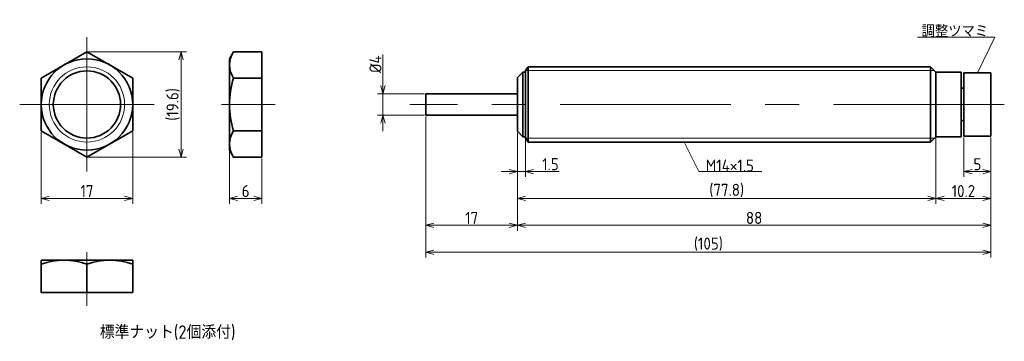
# Model space of a CAD drawing. Header units: millimetres. Extents: x 118 to 300, y 121 to 181.
import ezdxf

# ---------------------------------------------------------------- set-up
doc = ezdxf.new("R2010")
doc.units = ezdxf.units.MM
doc.header["$MEASUREMENT"] = 0
doc.linetypes.add('CENTER', pattern=[50.8, 31.75, -6.35, 6.35, -6.35])
doc.layers.get('0').update_dxf_attribs({"plot": 0})
doc.layers.add('図形', color=7, linetype='Continuous', lineweight=35)
doc.layers.add('寸法・文字', color=3, linetype='Continuous', lineweight=18)
doc.layers.get('0').off()
doc.styles.add('Dimension', font='isocp.shx', dxfattribs={"bigfont": 'bigfont.shx'})
doc.dimstyles.new('DXF用', dxfattribs={"dimscale": 0, "dimtxt": 4.5, "dimasz": 3, "dimexe": 2, "dimexo": 0.5, "dimgap": 0.5, "dimtad": 1, "dimdec": 3, "dimdsep": 46, "dimtxsty": 'Dimension', "dimblk": 'OPEN30', "dimcen": 2.5, "dimclrd": 3, "dimclre": 3, "dimclrt": 3, "dimazin": 2, "dimtfac": 1, "dimtdec": 3, "dimtmove": 0, "dimatfit": 3, "dimldrblk": 'OPEN30', "dimfxl": 1, "dimlwd": 18, "dimlwe": 18, "dimarcsym": 0})
doc.dimstyles.new('DXF用-2', dxfattribs={"dimscale": 0.5, "dimtxt": 4.5, "dimasz": 3, "dimexe": 2, "dimexo": 0.5, "dimgap": 0.5, "dimtad": 1, "dimdec": 3, "dimdsep": 46, "dimtxsty": 'Dimension', "dimblk": 'OPEN30', "dimcen": 2.5, "dimclrd": 3, "dimclre": 3, "dimclrt": 3, "dimazin": 2, "dimtfac": 1, "dimtdec": 3, "dimtmove": 0, "dimatfit": 1, "dimldrblk": 'OPEN30', "dimfxl": 1, "dimlwd": 18, "dimlwe": 18, "dimarcsym": 0})

# ---------------------------------------------------------------- blocks, each defined once
blk = doc.blocks.new('_Open30')
at = {"color": 0, "linetype": 'ByBlock', "lineweight": -2}
for p, q in [((-1, 0.27), (0, 0)), ((0, 0), (-1, -0.27)), ((0, 0), (-1, 0))]:
    blk.add_line(p, q, dxfattribs=at)
blk = doc.blocks.new('*D1')
at = {"layer": 'Defpoints', "color": 0}
for p in [(156.5, 156.5), (162.5, 155.19), (162.5, 147.5)]:
    blk.add_point(p, dxfattribs=at)
at = {"layer": '寸法・文字', "color": 3, "lineweight": 18}
for p, q in [((156.5, 156.25), (156.5, 146.5)), ((162.5, 154.94), (162.5, 146.5)), ((158, 147.5), (161, 147.5))]:
    blk.add_line(p, q, dxfattribs=at)
at = {"layer": '寸法・文字', "color": 3, "lineweight": 18, "xscale": 1.5, "yscale": 1.5, "zscale": 1.5, "rotation": 180}
blk.add_blockref('_Open30', (156.5, 147.5), dxfattribs=at)
at = {"layer": '寸法・文字', "color": 3, "lineweight": 18, "xscale": 1.5, "yscale": 1.5, "zscale": 1.5}
blk.add_blockref('_Open30', (162.5, 147.5), dxfattribs=at)
at = {"layer": '寸法・文字', "color": 3, "insert": (159.5, 148.88), "char_height": 2.25, "attachment_point": 5, "style": 'Dimension'}
blk.add_mtext('6', dxfattribs=at)
blk = doc.blocks.new('*D2')
at = {"layer": 'Defpoints', "color": 0}
for p in [(121.5, 160.09), (138.5, 160.09), (138.5, 147.5)]:
    blk.add_point(p, dxfattribs=at)
at = {"layer": '寸法・文字', "color": 3, "lineweight": 18}
for p, q in [((121.5, 159.84), (121.5, 146.5)), ((138.5, 159.84), (138.5, 146.5)), ((123, 147.5), (137, 147.5))]:
    blk.add_line(p, q, dxfattribs=at)
at = {"layer": '寸法・文字', "color": 3, "lineweight": 18, "xscale": 1.5, "yscale": 1.5, "zscale": 1.5, "rotation": 180}
blk.add_blockref('_Open30', (121.5, 147.5), dxfattribs=at)
at = {"layer": '寸法・文字', "color": 3, "lineweight": 18, "xscale": 1.5, "yscale": 1.5, "zscale": 1.5}
blk.add_blockref('_Open30', (138.5, 147.5), dxfattribs=at)
at = {"layer": '寸法・文字', "color": 3, "insert": (130, 148.88), "char_height": 2.25, "attachment_point": 5, "style": 'Dimension'}
blk.add_mtext('17', dxfattribs=at)
blk = doc.blocks.new('*D3')
at = {"layer": 'Defpoints', "color": 0}
for p in [(130, 174.81), (130, 155.19), (147.5, 155.19)]:
    blk.add_point(p, dxfattribs=at)
at = {"layer": '寸法・文字', "color": 3, "lineweight": 18}
for p, q in [((130.25, 174.81), (148.5, 174.81)), ((147.5, 173.31), (147.5, 156.69)), ((130.25, 155.19), (148.5, 155.19))]:
    blk.add_line(p, q, dxfattribs=at)
at = {"layer": '寸法・文字', "color": 3, "lineweight": 18, "xscale": 1.5, "yscale": 1.5, "zscale": 1.5}
for p, rotation in [((147.5, 174.81), 90), ((147.5, 155.19), 270)]:
    blk.add_blockref('_Open30', p, dxfattribs=dict(at, rotation=rotation))
at = {"layer": '寸法・文字', "color": 3, "insert": (146.01, 165), "char_height": 2.25, "attachment_point": 5, "rotation": 90, "style": 'Dimension'}
blk.add_mtext('(19.6)', dxfattribs=at)
blk = doc.blocks.new('*D5')
at = {"layer": 'Defpoints', "color": 0}
for p in [(185, 167), (193, 167), (193, 163)]:
    blk.add_point(p, dxfattribs=at)
at = {"layer": '寸法・文字', "color": 3, "lineweight": 18}
for p, q in [((185, 168.5), (185, 174.325)), ((192.75, 167), (184, 167)), ((185, 163), (185, 167)), ((192.75, 163), (184, 163)), ((185, 161.5), (185, 160))]:
    blk.add_line(p, q, dxfattribs=at)
at = {"layer": '寸法・文字', "color": 3, "lineweight": 18, "xscale": 1.5, "yscale": 1.5, "zscale": 1.5}
for p, rotation in [((185, 167), 270), ((185, 163), 90)]:
    blk.add_blockref('_Open30', p, dxfattribs=dict(at, rotation=rotation))
at = {"layer": '寸法・文字', "color": 3, "insert": (183.625, 172.5), "char_height": 2.25, "attachment_point": 5, "rotation": 90, "style": 'Dimension'}
blk.add_mtext('%%c4', dxfattribs=at)
blk = doc.blocks.new('*D6')
at = {"layer": 'Defpoints', "color": 0}
for p in [(293, 159.1), (298, 159.1), (293, 152.5)]:
    blk.add_point(p, dxfattribs=at)
at = {"layer": '寸法・文字', "color": 3, "lineweight": 18}
for p, q in [((293, 158.85), (293, 151.5)), ((298, 158.85), (298, 151.5)), ((296.5, 152.5), (294.5, 152.5))]:
    blk.add_line(p, q, dxfattribs=at)
at = {"layer": '寸法・文字', "color": 3, "lineweight": 18, "xscale": 1.5, "yscale": 1.5, "zscale": 1.5, "rotation": 180}
blk.add_blockref('_Open30', (293, 152.5), dxfattribs=at)
at = {"layer": '寸法・文字', "color": 3, "lineweight": 18, "xscale": 1.5, "yscale": 1.5, "zscale": 1.5}
blk.add_blockref('_Open30', (298, 152.5), dxfattribs=at)
at = {"layer": '寸法・文字', "color": 3, "insert": (295.5, 153.875), "char_height": 2.25, "attachment_point": 5, "style": 'Dimension'}
blk.add_mtext('5', dxfattribs=at)
blk = doc.blocks.new('*D7')
at = {"layer": 'Defpoints', "color": 0}
for p in [(287.8, 159), (298, 159.1), (287.8, 147.5)]:
    blk.add_point(p, dxfattribs=at)
at = {"layer": '寸法・文字', "color": 3, "lineweight": 18}
for p, q in [((287.8, 158.75), (287.8, 146.5)), ((298, 158.85), (298, 146.5)), ((296.5, 147.5), (289.3, 147.5))]:
    blk.add_line(p, q, dxfattribs=at)
at = {"layer": '寸法・文字', "color": 3, "lineweight": 18, "xscale": 1.5, "yscale": 1.5, "zscale": 1.5, "rotation": 180}
blk.add_blockref('_Open30', (287.8, 147.5), dxfattribs=at)
at = {"layer": '寸法・文字', "color": 3, "lineweight": 18, "xscale": 1.5, "yscale": 1.5, "zscale": 1.5}
blk.add_blockref('_Open30', (298, 147.5), dxfattribs=at)
at = {"layer": '寸法・文字', "color": 3, "insert": (292.9, 148.88), "char_height": 2.25, "attachment_point": 5, "style": 'Dimension'}
blk.add_mtext('10.2', dxfattribs=at)
blk = doc.blocks.new('*D8')
at = {"layer": 'Defpoints', "color": 0}
for p in [(210, 160), (287.8, 159), (210, 147.5)]:
    blk.add_point(p, dxfattribs=at)
at = {"layer": '寸法・文字', "color": 3, "lineweight": 18}
for p, q in [((210, 159.75), (210, 146.5)), ((287.8, 158.75), (287.8, 146.5)), ((286.3, 147.5), (211.5, 147.5))]:
    blk.add_line(p, q, dxfattribs=at)
at = {"layer": '寸法・文字', "color": 3, "lineweight": 18, "xscale": 1.5, "yscale": 1.5, "zscale": 1.5, "rotation": 180}
blk.add_blockref('_Open30', (210, 147.5), dxfattribs=at)
at = {"layer": '寸法・文字', "color": 3, "lineweight": 18, "xscale": 1.5, "yscale": 1.5, "zscale": 1.5}
blk.add_blockref('_Open30', (287.8, 147.5), dxfattribs=at)
at = {"layer": '寸法・文字', "color": 3, "insert": (248.9, 148.9875), "char_height": 2.25, "attachment_point": 5, "style": 'Dimension'}
blk.add_mtext('(77.8)', dxfattribs=at)
blk = doc.blocks.new('*D9')
at = {"layer": 'Defpoints', "color": 0}
for p in [(210, 160), (211.5, 158.7), (211.5, 152.5)]:
    blk.add_point(p, dxfattribs=at)
at = {"layer": '寸法・文字', "color": 3, "lineweight": 18}
for p, q in [((210, 159.75), (210, 151.5)), ((211.5, 158.45), (211.5, 151.5)), ((208.5, 152.5), (207, 152.5)), ((210, 152.5), (211.5, 152.5)), ((213, 152.5), (217.79, 152.5))]:
    blk.add_line(p, q, dxfattribs=at)
at = {"layer": '寸法・文字', "color": 3, "lineweight": 18, "xscale": 1.5, "yscale": 1.5, "zscale": 1.5}
blk.add_blockref('_Open30', (210, 152.5), dxfattribs=at)
at = {"layer": '寸法・文字', "color": 3, "lineweight": 18, "xscale": 1.5, "yscale": 1.5, "zscale": 1.5, "rotation": 180}
blk.add_blockref('_Open30', (211.5, 152.5), dxfattribs=at)
at = {"layer": '寸法・文字', "color": 3, "insert": (216.15, 153.88), "char_height": 2.25, "attachment_point": 5, "style": 'Dimension'}
blk.add_mtext('1.5', dxfattribs=at)
blk = doc.blocks.new('*D10')
at = {"layer": 'Defpoints', "color": 0}
for p in [(210, 160), (298, 159.1), (210, 142.5)]:
    blk.add_point(p, dxfattribs=at)
at = {"layer": '寸法・文字', "color": 3, "lineweight": 18}
for p, q in [((210, 159.75), (210, 141.5)), ((298, 158.85), (298, 141.5)), ((296.5, 142.5), (211.5, 142.5))]:
    blk.add_line(p, q, dxfattribs=at)
at = {"layer": '寸法・文字', "color": 3, "lineweight": 18, "xscale": 1.5, "yscale": 1.5, "zscale": 1.5, "rotation": 180}
blk.add_blockref('_Open30', (210, 142.5), dxfattribs=at)
at = {"layer": '寸法・文字', "color": 3, "lineweight": 18, "xscale": 1.5, "yscale": 1.5, "zscale": 1.5}
blk.add_blockref('_Open30', (298, 142.5), dxfattribs=at)
at = {"layer": '寸法・文字', "color": 3, "insert": (254, 143.875), "char_height": 2.25, "attachment_point": 5, "style": 'Dimension'}
blk.add_mtext('88', dxfattribs=at)
blk = doc.blocks.new('*D11')
at = {"layer": 'Defpoints', "color": 0}
for p in [(193, 163), (210, 160), (193, 142.5)]:
    blk.add_point(p, dxfattribs=at)
at = {"layer": '寸法・文字', "color": 3, "lineweight": 18}
for p, q in [((193, 162.75), (193, 141.5)), ((210, 159.75), (210, 141.5)), ((208.5, 142.5), (194.5, 142.5))]:
    blk.add_line(p, q, dxfattribs=at)
at = {"layer": '寸法・文字', "color": 3, "lineweight": 18, "xscale": 1.5, "yscale": 1.5, "zscale": 1.5, "rotation": 180}
blk.add_blockref('_Open30', (193, 142.5), dxfattribs=at)
at = {"layer": '寸法・文字', "color": 3, "lineweight": 18, "xscale": 1.5, "yscale": 1.5, "zscale": 1.5}
blk.add_blockref('_Open30', (210, 142.5), dxfattribs=at)
at = {"layer": '寸法・文字', "color": 3, "insert": (201.5, 143.875), "char_height": 2.25, "attachment_point": 5, "style": 'Dimension'}
blk.add_mtext('17', dxfattribs=at)
blk = doc.blocks.new('*D13')
at = {"layer": 'Defpoints', "color": 0}
for p in [(193, 163), (298, 158.85), (298, 137.5)]:
    blk.add_point(p, dxfattribs=at)
at = {"layer": '寸法・文字', "color": 3, "lineweight": 18}
for p, q in [((193, 162.75), (193, 136.5)), ((298, 158.6), (298, 136.5)), ((194.5, 137.5), (296.5, 137.5))]:
    blk.add_line(p, q, dxfattribs=at)
at = {"layer": '寸法・文字', "color": 3, "lineweight": 18, "xscale": 1.5, "yscale": 1.5, "zscale": 1.5, "rotation": 180}
blk.add_blockref('_Open30', (193, 137.5), dxfattribs=at)
at = {"layer": '寸法・文字', "color": 3, "lineweight": 18, "xscale": 1.5, "yscale": 1.5, "zscale": 1.5}
blk.add_blockref('_Open30', (298, 137.5), dxfattribs=at)
at = {"layer": '寸法・文字', "color": 3, "insert": (245.5, 138.9875), "char_height": 2.25, "attachment_point": 5, "style": 'Dimension'}
blk.add_mtext('(105)', dxfattribs=at)

msp = doc.modelspace()

# ---------------------------------------------------------------- linework, layer by layer
at = {"layer": '図形', "color": 3, "linetype": 'CENTER', "lineweight": 18}
for p, q in [((130, 177.5), (130, 152.5)), ((117.5, 165), (142.5, 165)), ((155, 165), (165, 165)), ((300.5, 165), (190, 165)), ((130, 137.5), (130, 127.5))]:
    msp.add_line(p, q, dxfattribs=at)
at = {"layer": '図形'}
for p, q in [((130, 174.815), (121.5, 169.9075)), ((138.5, 169.9075), (130, 174.815)), ((156.5, 173.5), (157.2592, 174.815)), ((157.2592, 174.815), (162.5, 174.815)), ((162.5, 155.185), (162.5, 174.815)), ((156.5, 156.5), (156.5, 173.5)), ((211, 171), (210, 170)), ((211, 171), (211, 159)), ((211.5, 171), (211, 171)), ((212, 172), (211.5, 171.3)), ((211.5, 171.3), (211.5, 171)), ((211.5, 171), (211.5, 159)), ((212, 172), (286.8, 172)), ((212, 172), (212, 158)), ((286.8, 172), (286.8, 165)), ((286.8, 172), (287.8, 171)), ((287.8, 171), (287.8, 165)), ((287.8, 171), (292.5, 171)), ((292.5, 171), (292.5, 165)), ((293, 170.9), (298, 170.9)), ((293, 170.9), (293, 159.1)), ((298, 170.9), (298, 159.1)), ((121.5, 169.9075), (121.5, 160.0925)), ((138.5, 160.0925), (138.5, 169.9075)), ((157.2592, 169.9075), (162.5, 169.9075)), ((210, 170), (210, 160)), ((193, 167), (210, 167)), ((193, 163), (193, 167)), ((292.5, 168), (293, 168)), ((286.8, 158), (286.8, 165)), ((287.8, 159), (287.8, 165)), ((292.5, 159), (292.5, 165)), ((193, 163), (210, 163)), ((292.5, 162), (293, 162)), ((121.5, 160.0925), (130, 155.185)), ((130, 155.185), (138.5, 160.0925)), ((157.2592, 160.0925), (162.5, 160.0925)), ((210, 160), (211, 159)), ((211, 159), (211.5, 159)), ((211.5, 159), (211.5, 158.7)), ((211.5, 158.7), (212, 158)), ((212, 158), (286.8, 158)), ((286.8, 158), (287.8, 159)), ((287.8, 159), (292.5, 159)), ((293, 159.1), (298, 159.1)), ((156.5, 156.5), (157.2592, 155.185)), ((157.2592, 155.185), (162.5, 155.185)), ((121.5, 136), (138.5, 136)), ((121.5, 136), (121.5, 130)), ((138.5, 136), (138.5, 130)), ((130, 135.2408), (130, 130)), ((121.5, 130), (138.5, 130))]:
    msp.add_line(p, q, dxfattribs=at)
at = {"layer": '図形', "color": 3, "lineweight": 18}
for p, q in [((211.5, 171.3), (287.5, 171.3)), ((211.5, 158.7), (287.5, 158.7))]:
    msp.add_line(p, q, dxfattribs=at)
at = {"layer": '図形'}
for radius in [8.5, 6.25]:
    msp.add_circle((130, 165), radius, dxfattribs=at)
at = {"layer": '図形', "color": 3, "lineweight": 18}
msp.add_circle((130, 165), 7, dxfattribs=at)
at = {"layer": '図形'}
for centre, radius, start, end in [((160.8449, 172.3612), 4.3449, 145.615752, 214.384248), ((172.7408, 165), 16.2408, 162.412046, 197.587954), ((160.8449, 157.6388), 4.3449, 145.615752, 214.384248), ((125.75, 123.7245), 12.2755, 69.743842, 110.256158), ((134.25, 123.7245), 12.2755, 69.743843, 110.256156)]:
    msp.add_arc(centre, radius, start, end, dxfattribs=at)

# ---------------------------------------------------------------- texts
at = {"layer": '寸法・文字', "char_height": 2.25, "style": 'Dimension'}
for s, insert, attachment_point in [('調整ツマミ', (297.5, 177.5), 9), ('M14×1.5', (245, 152.5), 7)]:
    msp.add_mtext(s, dxfattribs=dict(at, insert=insert, attachment_point=attachment_point))
at = {"layer": '寸法・文字', "insert": (145, 122.5), "char_height": 2.5, "width": 52.5, "attachment_point": 5, "style": 'Dimension'}
msp.add_mtext('標準ナット(2個添付)', dxfattribs=at)

# ---------------------------------------------------------------- dimensions: what is measured, and where the dimension line sits
at = {"layer": '寸法・文字'}
for base, p1, p2, text, dimstyle, override, picture, middle in [((147.5, 155.185), (130, 174.815), (130, 155.185), '(<>)', 'DXF用', {"dimscale": 0.5, "dimdec": 1}, '*D3', (147.5, 165)), ((185, 167), (193, 163), (193, 167), '%%c<>', 'DXF用-2', {"dimse1": 0, "dimse2": 0}, '*D5', (185, 172.5))]:
    dim = msp.add_linear_dim(base=base, p1=p1, p2=p2, angle=90, text=text, dimstyle=dimstyle, override=override, dxfattribs=at)
    dim.commit()
    dim.dimension.update_dxf_attribs({"geometry": picture, "text_midpoint": middle, "dimtype": 160})
for base, p1, p2, picture, middle in [((193, 142.5), (210, 160), (193, 163), '*D11', (201.5, 142.5)), ((138.5, 147.5), (121.5, 160.0925), (138.5, 160.0925), '*D2', (130, 147.5)), ((211.5, 152.5), (210, 160), (211.5, 158.7), '*D9', (216.1466, 152.5)), ((210, 142.5), (298, 159.1), (210, 160), '*D10', (254, 142.5)), ((287.8, 147.5), (298, 159.1), (287.8, 159), '*D7', (292.9, 147.5)), ((293, 152.5), (298, 159.1), (293, 159.1), '*D6', (295.5, 152.5)), ((162.5, 147.5), (156.5, 156.5), (162.5, 155.185), '*D1', (159.5, 147.5))]:
    dim = msp.add_linear_dim(base=base, p1=p1, p2=p2, dimstyle='DXF用', override={"dimscale": 0.5}, dxfattribs=at)
    dim.commit()
    dim.dimension.update_dxf_attribs({"geometry": picture, "text_midpoint": middle, "dimtype": 160})
for base, p1, p2, picture, middle in [((298, 137.5), (193, 163), (298, 158.85), '*D13', (245.5, 137.5)), ((210, 147.5), (287.8, 159), (210, 160), '*D8', (248.9, 147.5))]:
    dim = msp.add_linear_dim(base=base, p1=p1, p2=p2, text='(<>)', dimstyle='DXF用', override={"dimscale": 0.5}, dxfattribs=at)
    dim.commit()
    dim.dimension.update_dxf_attribs({"geometry": picture, "text_midpoint": middle, "dimtype": 160})

# ---------------------------------------------------------------- leaders
at = {"layer": '寸法・文字', "annotation_type": 0, "has_hookline": 1}
for points, hookline_direction, text_width in [([(295.5, 170.9), (298.75, 177.5), (297.5, 177.5)], 1, 13.1625), ([(241, 158), (243.75, 152.5), (245, 152.5)], 0, 10.4432)]:
    msp.add_leader(points, dimstyle='DXF用', override={"dimscale": 0.5, "dimgap": 0}, dxfattribs=dict(at, hookline_direction=hookline_direction, text_width=text_width))

doc.saveas('drawing.dxf')
